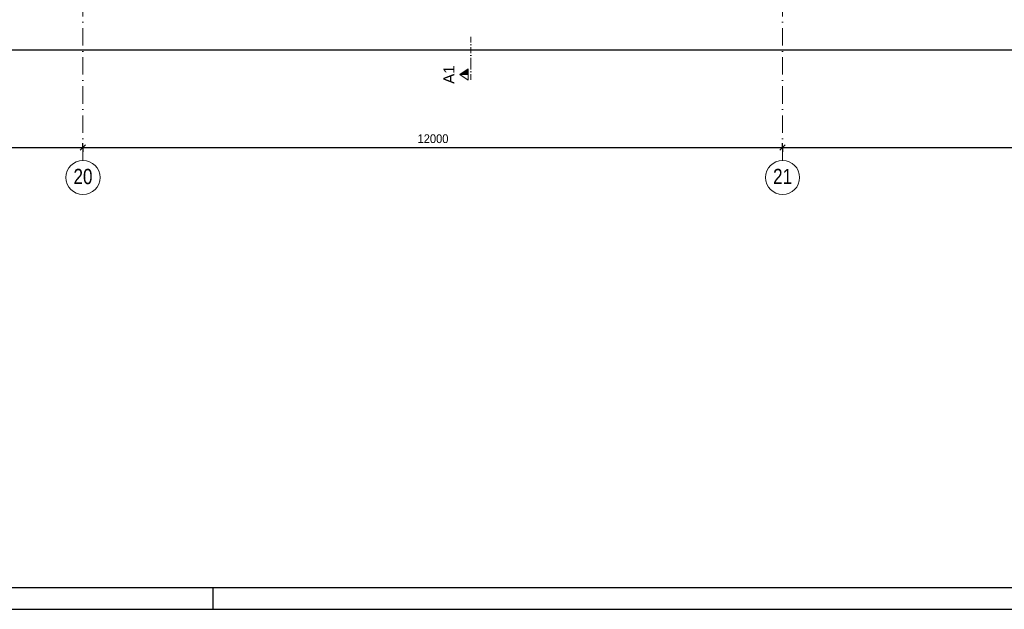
# Model space of a CAD drawing. Header units: millimetres. Extents: x 0 to 78750, y 0 to 63000.
# Tile 3 of 69: x 28183 to 45072, y 0 to 10118. Entities that reach past the tile are written whole.
import ezdxf
from ezdxf.enums import TextEntityAlignment as Align

# ---------------------------------------------------------------- set-up
doc = ezdxf.new("R2010")
doc.units = ezdxf.units.MM
doc.header["$LTSCALE"] = 1000
for name, pattern in [('Cerchovana 0.5x', [0.18, 0.1, -0.04, 0, -0.04]), ('Cerchovana 2x', [0.5, 0.3, -0.1, 0, -0.1]), ('Teckovana', [0.06, 0, -0.06])]:
    doc.linetypes.add(name, pattern=pattern)
doc.layers.add('Kóty 1_50', color=7, linetype='Continuous')
doc.layers.add('Standard', color=7, linetype='Continuous')
doc.layers.add('Rastr', color=30, linetype='Teckovana', lineweight=18)
doc.layers.add('Stěna', color=7, linetype='Continuous', lineweight=35)
doc.styles.add('ARIAL', font='arial.ttf')

msp = doc.modelspace()

# ---------------------------------------------------------------- linework, layer by layer
at = {"layer": 'Kóty 1_50', "color": 7, "linetype": 'Continuous', "lineweight": -3, "transparency": 33554687}
for p, q in [((3732, 9602), (65989, 9602)), ((29222, 7878), (29312, 7968)), ((29267, 7923), (29267, 7998)), ((41222, 7878), (41312, 7968)), ((41267, 7923), (41267, 7998)), ((17267, 7923), (29267, 7923)), ((29267, 7923), (29267, 7848)), ((29267, 7923), (41267, 7923)), ((41267, 7923), (41267, 7848)), ((41267, 7923), (53267, 7923))]:
    msp.add_line(p, q, dxfattribs=at)
at = {"layer": 'Rastr', "color": 7, "linetype": 'Cerchovana 2x', "lineweight": 5, "transparency": 33554687}
for p, q in [((29267, 60985), (29267, 7702)), ((41267, 60985), (41267, 7702))]:
    msp.add_line(p, q, dxfattribs=at)
at = {"layer": 'Rastr', "color": 7, "linetype": 'Continuous', "lineweight": 18, "transparency": 33554687}
for centre in [(29268, 7410), (41268, 7410)]:
    msp.add_circle(centre, 293, dxfattribs=at)
at = {"layer": 'Standard', "color": 8, "linetype": 'Cerchovana 0.5x', "lineweight": 18, "transparency": 33554687}
for q in [(35920, 9865), (35920, 9065)]:
    msp.add_line((35920, 9365), q, dxfattribs=at)
at = {"layer": 'Standard', "color": 8, "linetype": 'Continuous', "lineweight": 18, "transparency": 33554687}
msp.add_line((35733, 9178), (35873, 9178), dxfattribs=at)
for points in [[(35733, 9178), (35873, 9079), (35873, 9276), (35733, 9178)], [(35866, 9178), (35866, 9263), (35745, 9178)], [(35757, 9178), (35859, 9249), (35859, 9178)], [(35852, 9178), (35852, 9236), (35769, 9178)], [(35781, 9178), (35845, 9222), (35845, 9178)], [(35838, 9178), (35838, 9209), (35794, 9178)], [(35806, 9178), (35831, 9195), (35831, 9178)], [(35824, 9178), (35824, 9182), (35818, 9178)]]:
    msp.add_lwpolyline(points, dxfattribs=at)
at = {"layer": 'Stěna', "color": 7, "linetype": 'Continuous', "lineweight": -3, "transparency": 33554687}
msp.add_line((31500, 0), (31500, 375), dxfattribs=at)
for points in [[(0, 0), (78750, 0), (78750, 63000), (0, 63000), (0, 0)], [(375, 375), (78375, 375), (78375, 62625), (375, 62625), (375, 375)]]:
    msp.add_lwpolyline(points, close=True, dxfattribs=at)

# ---------------------------------------------------------------- texts
at = {"layer": 'Kóty 1_50', "color": 7, "linetype": 'Continuous', "lineweight": 5, "transparency": 33554687, "style": 'ARIAL', "width": 0.909888}
msp.add_text('12000', height=150, dxfattribs=at).set_placement((35007, 8001), (35537, 8001), align=Align.FIT)
at = {"layer": 'Rastr', "color": 7, "linetype": 'Continuous', "lineweight": 18, "transparency": 33554687, "style": 'ARIAL'}
for s, width, p, p2 in [('20', 0.800704, (29105, 7296), (29431, 7296)), ('21', 0.800693, (41105, 7296), (41431, 7296))]:
    msp.add_text(s, height=262.5, dxfattribs=dict(at, width=width)).set_placement(p, p2, align=Align.FIT)
at = {"layer": 'Standard', "color": 7, "linetype": 'Continuous', "lineweight": -3, "transparency": 33554687, "style": 'ARIAL', "width": 1.001077}
msp.add_text('A1', height=187.5, rotation=90, dxfattribs=at).set_placement((35639, 9017), (35639, 9337), align=Align.FIT)

doc.saveas('drawing.dxf')
